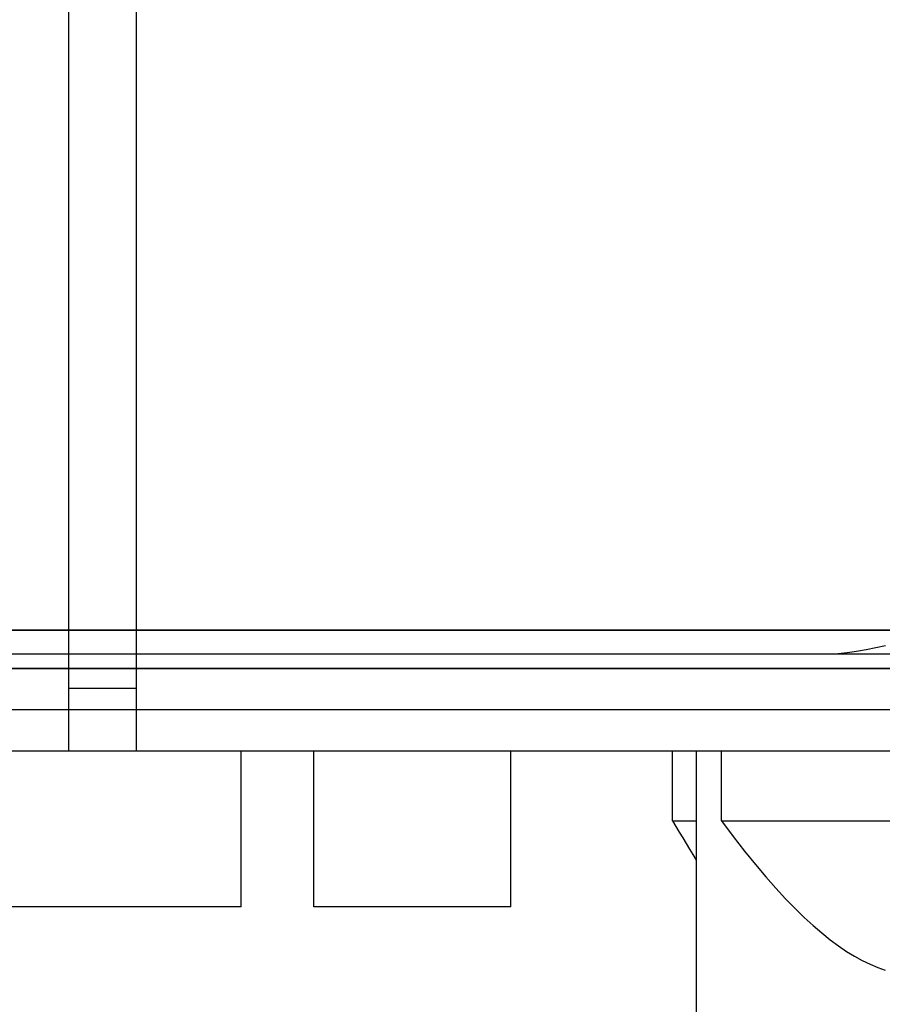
# Model space of a CAD drawing. Header units: millimetres. Extents: x -131 to 262, y -2989 to 324.
# Tile 4 of 11: x -38 to -3, y 243 to 283. Entities that reach past the tile are written whole.
import ezdxf

# ---------------------------------------------------------------- set-up
doc = ezdxf.new("R2010")
doc.units = ezdxf.units.MM
doc.layers.add('MAIN-1', color=7, linetype='Continuous')
doc.layers.add('MAIN-2', color=7, linetype='Continuous')

msp = doc.modelspace()

# ---------------------------------------------------------------- linework, layer by layer
at = {"layer": 'MAIN-1'}
for p, q in [((-36.4, 305.319), (-36.4, 253.119)), ((-33.6, 253.119), (-33.6, 305.319)), ((-33.6, 255.702), (-36.4, 255.702)), ((160.1, 253.119), (-47.9, 253.119))]:
    msp.add_line(p, q, dxfattribs=at)
at = {"layer": 'MAIN-2'}
for p, q in [((-96.961, 258.102), (209.151, 258.102)), ((206.151, 258.102), (-93.961, 258.102)), ((-4.378, 257.173), (-3.993, 257.232)), ((-3.993, 257.232), (-3.601, 257.304)), ((-3.601, 257.304), (-3.203, 257.385)), ((-3.203, 257.385), (-2.803, 257.467)), ((-116.336, 257.119), (228.536, 257.119)), ((-5.118, 257.119), (-4.753, 257.134)), ((-4.753, 257.134), (-4.378, 257.173)), ((228.536, 256.524), (-116.336, 256.523)), ((-93.988, 256.524), (206.178, 256.523)), ((206.208, 254.819), (-94.018, 254.819)), ((-36.4, 253.119), (-36.4, 253.119)), ((-33.6, 253.119), (-33.6, 253.119)), ((-29.3, 253.119), (-29.3, 253.119)), ((-29.3, 246.719), (-29.3, 253.119)), ((-26.3, 246.719), (-26.3, 253.119)), ((-26.3, 253.119), (-26.3, 253.119)), ((-18.2, 253.119), (-18.2, 253.119)), ((-18.2, 246.719), (-18.2, 253.119)), ((-11.559, 250.251), (-11.559, 253.119)), ((-10.588, 253.119), (-10.588, 253.119)), ((-10.588, 253.119), (-10.588, 229.019)), ((-9.545, 250.251), (-9.545, 253.119)), ((-11.559, 250.251), (-11.419, 250.015)), ((-11.559, 250.251), (-10.588, 250.251)), ((-11.419, 250.015), (-11.28, 249.782)), ((-9.545, 250.251), (-2.548, 250.251)), ((-9.545, 250.251), (-9.06, 249.608)), ((-11.28, 249.782), (-11.14, 249.55)), ((-11.14, 249.55), (-11.002, 249.319)), ((-9.06, 249.608), (-8.596, 249.012)), ((-11.002, 249.319), (-10.863, 249.091)), ((-10.863, 249.091), (-10.726, 248.864)), ((-10.726, 248.864), (-10.588, 248.639)), ((-8.596, 249.012), (-8.15, 248.462)), ((-8.15, 248.462), (-7.722, 247.953)), ((-7.722, 247.953), (-7.308, 247.483)), ((-7.308, 247.483), (-6.908, 247.05)), ((-29.3, 246.719), (-59.8, 246.719)), ((-29.3, 246.719), (-29.3, 246.719)), ((-18.2, 246.719), (-26.3, 246.719)), ((-26.3, 246.719), (-26.3, 246.719)), ((-18.2, 246.719), (-18.2, 246.719)), ((-6.908, 247.05), (-6.521, 246.651)), ((-6.521, 246.651), (-6.146, 246.284)), ((-6.146, 246.284), (-5.78, 245.948)), ((-5.78, 245.948), (-5.424, 245.642)), ((-5.424, 245.642), (-5.077, 245.363)), ((-5.077, 245.363), (-4.737, 245.111)), ((-4.737, 245.111), (-4.403, 244.885)), ((-4.403, 244.885), (-4.076, 244.684)), ((-4.076, 244.684), (-3.754, 244.507)), ((-3.754, 244.507), (-3.436, 244.353)), ((-3.436, 244.353), (-3.123, 244.222)), ((-3.123, 244.222), (-2.812, 244.112))]:
    msp.add_line(p, q, dxfattribs=at)

doc.saveas('drawing.dxf')
